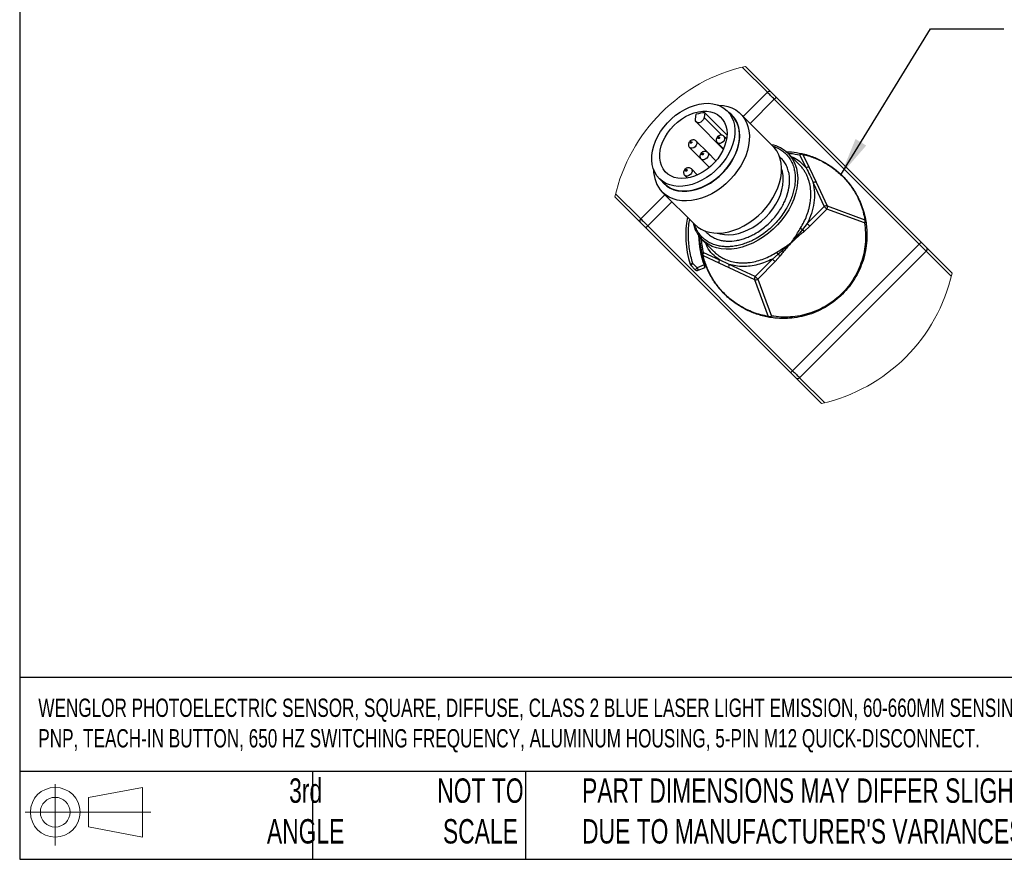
# Model space of a CAD drawing. Header units: millimetres. Extents: x 8 to 341, y 8 to 262.
# Tile 1 of 8: x 8 to 115, y 8 to 99. Entities that reach past the tile are written whole.
import ezdxf

# ---------------------------------------------------------------- set-up
doc = ezdxf.new("R2010")
doc.units = ezdxf.units.MM
doc.header["$LTSCALE"] = 1.25
doc.layers.add('DIMENSIONS', color=140, linetype='Continuous', lineweight=25)
doc.layers.add('TEXT', color=140, linetype='Continuous', lineweight=25)
doc.styles.add('SLDTEXTSTYLE0', font='TXT', dxfattribs={"width": 0.7})
doc.dimstyles.new('SLDDIMSTYLE3', dxfattribs={"dimtxt": 0.18, "dimasz": 4.1275, "dimexe": 0, "dimexo": 0.0625, "dimgap": 0, "dimtad": 0, "dimtih": 1, "dimtoh": 1, "dimdec": 0, "dimrnd": 1e-09, "dimzin": 0, "dimdsep": 46, "dimtxsty": 'Standard', "dimsah": 1, "dimcen": 0.09, "dimadec": 0, "dimazin": 0, "dimtfac": 4.1275, "dimtdec": 0, "dimtofl": 0, "dimtmove": 0, "dimatfit": 3, "dimfxl": 0, "dimfrac": 2, "dimtolj": 1, "dimtzin": 0, "dimarcsym": 0})

# ---------------------------------------------------------------- blocks, each defined once
blk = doc.blocks.new('Block11')
at = {"color": 7, "linetype": 'Continuous', "lineweight": 18}
for p, q in [((3.24, 6.64), (3.24, 0)), ((6.85, 5.21), (12.72, 6.29)), ((12.72, 6.29), (12.72, 0.91)), ((6.85, 2), (6.85, 5.21)), ((0, 3.6), (13.59, 3.6)), ((6.85, 2), (12.72, 0.91))]:
    blk.add_line(p, q, dxfattribs=at)
for radius in [2.69, 1.61]:
    blk.add_circle((3.24, 3.6), radius, dxfattribs=at)
blk = doc.blocks.new('Block12')
at = {"color": 7, "linetype": 'Continuous'}
blk.add_blockref('Block11', (0, 0), dxfattribs=at)

msp = doc.modelspace()

# ---------------------------------------------------------------- linework, layer by layer
for p, q in [((86.255, 93.792), (88.985, 91.062)), ((89.347, 91.124), (86.599, 93.873)), ((88.985, 91.062), (86.369, 88.446)), ((87.119, 87.696), (89.735, 90.312)), ((89.735, 90.312), (105.442, 74.605)), ((105.654, 74.817), (89.947, 90.524)), ((81.186, 88.156), (81.276, 88.68)), ((82.214, 88.841), (82.124, 88.317)), ((84.583, 86.471), (82.214, 88.841)), ((85.136, 88.548), (84.636, 89.048)), ((89.57, 85.244), (86.082, 88.732)), ((81.266, 87.848), (84.209, 84.891)), ((82.124, 88.317), (84.034, 86.414)), ((82.512, 84.524), (81.262, 85.774)), ((83.573, 85.585), (84.227, 84.93)), ((84.559, 86.012), (84.28, 86.292)), ((80.555, 85.067), (81.805, 83.817)), ((83.404, 83.632), (82.512, 84.524)), ((92.461, 83.202), (91.225, 84.437)), ((92.836, 84.334), (93.502, 82.929)), ((81.805, 83.817), (82.697, 82.925)), ((93.173, 82.867), (92.507, 84.272)), ((81.399, 82.102), (80.744, 82.756)), ((93.502, 82.929), (94.269, 81.311)), ((77.282, 81.694), (77.782, 81.194)), ((80.037, 82.049), (80.317, 81.77)), ((93.939, 81.249), (95.15, 78.695)), ((94.269, 81.311), (95.479, 78.758)), ((75.267, 77.344), (72.537, 80.074)), ((77.597, 80.247), (81.085, 76.759)), ((72.456, 79.731), (75.205, 76.982)), ((77.883, 79.961), (75.267, 77.344)), ((76.017, 76.594), (78.633, 79.211)), ((95.15, 78.695), (93.312, 76.832)), ((95.438, 78.411), (93.6, 76.548)), ((99.508, 76.902), (95.438, 78.411)), ((95.479, 78.758), (99.549, 77.248)), ((75.805, 76.382), (91.512, 60.675)), ((91.724, 60.887), (76.017, 76.594)), ((93.312, 76.832), (92.797, 76.199)), ((93.6, 76.548), (92.963, 75.979)), ((81.892, 75.104), (83.194, 73.801)), ((82.077, 73.716), (83.789, 72.914)), ((105.442, 74.605), (91.724, 60.887)), ((92.474, 60.137), (106.192, 73.855)), ((106.192, 73.855), (108.922, 71.125)), ((109.003, 71.469), (106.254, 74.217)), ((82.019, 73.39), (83.731, 72.588)), ((83.731, 72.588), (84.798, 72.089)), ((84.856, 72.414), (83.789, 72.914)), ((89.528, 72.995), (87.659, 71.101)), ((89.816, 72.711), (87.947, 70.817)), ((90.152, 73.517), (89.528, 72.995)), ((90.375, 73.355), (89.816, 72.711)), ((80.686, 72.316), (81.164, 71.838)), ((81.376, 72.05), (80.898, 72.528)), ((82.12, 72.358), (81.376, 72.05)), ((81.491, 71.773), (82.23, 72.079)), ((84.798, 72.089), (87.601, 70.775)), ((87.659, 71.101), (84.856, 72.414)), ((87.601, 70.775), (89.087, 66.779)), ((87.947, 70.817), (89.433, 66.82)), ((92.112, 60.075), (94.861, 57.326)), ((95.204, 57.407), (92.474, 60.137))]:
    msp.add_line(p, q)
at = {"flags": 128}
for points in [[(89.735, 90.312), (89.631, 90.416), (89.528, 90.519), (89.427, 90.62), (89.329, 90.718), (89.235, 90.812), (89.146, 90.901), (89.062, 90.985), (88.985, 91.062)], [(89.947, 90.524), (89.622, 90.849), (89.347, 91.124)], [(84.309, 89.324), (84.636, 89.048), (84.913, 88.721), (85.136, 88.349), (85.303, 87.937), (85.411, 87.49), (85.459, 87.014), (85.447, 86.516), (85.373, 86.003), (85.24, 85.481), (85.049, 84.957), (84.802, 84.44), (84.504, 83.934), (84.158, 83.449), (83.768, 82.989), (83.34, 82.561), (82.881, 82.172), (82.395, 81.825), (81.89, 81.527), (81.372, 81.28), (80.848, 81.089), (80.326, 80.956), (79.813, 80.883), (79.315, 80.87), (78.84, 80.918), (78.393, 81.026), (77.98, 81.193), (77.608, 81.417), (77.282, 81.694), (77.005, 82.02), (76.781, 82.392), (76.614, 82.805), (76.506, 83.252), (76.458, 83.727), (76.471, 84.225), (76.544, 84.738), (76.677, 85.26), (76.868, 85.784), (77.115, 86.302), (77.413, 86.807), (77.76, 87.293), (78.149, 87.752), (78.577, 88.18), (79.037, 88.57), (79.522, 88.916), (80.028, 89.214), (80.545, 89.461), (81.069, 89.652), (81.591, 89.785), (82.104, 89.859), (82.602, 89.871), (83.078, 89.823), (83.525, 89.715), (83.937, 89.548), (84.309, 89.324)], [(83.612, 89.686), (83.717, 89.683), (84.221, 89.638), (84.698, 89.533), (85.143, 89.372), (85.551, 89.155), (85.917, 88.886), (86.236, 88.567), (86.505, 88.201), (86.722, 87.793), (86.883, 87.348), (86.988, 86.871), (87.033, 86.367), (87.02, 85.841), (86.949, 85.3), (86.819, 84.75), (86.633, 84.197), (86.393, 83.647), (86.101, 83.107), (85.761, 82.582), (85.376, 82.079), (84.951, 81.604), (84.492, 81.161), (84.002, 80.755), (83.487, 80.392), (82.954, 80.076), (82.408, 79.809), (81.856, 79.596), (81.303, 79.438), (80.757, 79.337), (80.223, 79.295), (79.707, 79.311), (79.216, 79.386), (78.754, 79.519), (78.327, 79.709), (77.94, 79.952), (77.597, 80.247), (77.597, 80.247)], [(89.735, 90.312), (89.776, 90.353), (89.816, 90.393), (89.853, 90.43), (89.885, 90.462), (89.911, 90.488), (89.931, 90.508), (89.943, 90.52), (89.947, 90.524)], [(78.488, 87.079), (78.852, 87.477), (79.25, 87.841), (79.676, 88.164), (80.124, 88.442), (80.585, 88.668), (81.052, 88.841), (81.518, 88.957), (81.974, 89.014), (82.414, 89.011), (82.83, 88.948), (83.215, 88.826), (83.564, 88.648), (83.869, 88.416), (84.127, 88.134), (84.332, 87.807), (84.482, 87.439), (84.575, 87.038), (84.608, 86.609), (84.581, 86.16), (84.494, 85.698), (84.35, 85.23), (84.15, 84.765), (83.897, 84.31), (83.596, 83.872), (83.252, 83.459), (82.87, 83.077), (82.457, 82.733), (82.019, 82.432), (81.564, 82.18), (81.099, 81.979), (80.631, 81.835), (80.169, 81.748), (79.72, 81.721), (79.291, 81.754), (78.89, 81.847), (78.523, 81.997), (78.195, 82.202), (77.913, 82.46), (77.681, 82.765), (77.503, 83.114), (77.381, 83.499), (77.318, 83.915), (77.315, 84.355), (77.372, 84.811), (77.488, 85.277), (77.661, 85.744), (77.888, 86.205), (78.165, 86.653), (78.488, 87.079)], [(77.755, 81.167), (78.077, 80.892), (78.444, 80.67), (78.85, 80.502), (79.29, 80.391), (79.759, 80.339), (80.249, 80.345), (80.755, 80.411), (81.271, 80.535), (81.789, 80.715), (82.302, 80.95), (82.805, 81.235), (83.29, 81.568), (83.751, 81.944), (84.182, 82.358), (84.578, 82.805), (84.933, 83.279), (85.243, 83.774), (85.503, 84.283), (85.711, 84.799), (85.863, 85.317), (85.958, 85.828), (85.994, 86.328), (85.972, 86.808), (85.89, 87.263), (85.75, 87.686), (85.555, 88.074), (85.306, 88.419), (85.007, 88.718), (84.821, 88.862)], [(77.782, 81.194), (78.108, 80.917), (78.48, 80.693), (78.893, 80.526), (79.34, 80.418), (79.815, 80.37), (80.313, 80.383), (80.826, 80.456), (81.348, 80.589), (81.872, 80.78), (82.39, 81.027), (82.895, 81.325), (83.381, 81.672), (83.84, 82.061), (84.268, 82.489), (84.658, 82.949), (85.004, 83.434), (85.302, 83.94), (85.549, 84.457), (85.74, 84.981), (85.873, 85.503), (85.947, 86.016), (85.959, 86.514), (85.911, 86.99), (85.803, 87.437), (85.636, 87.849), (85.413, 88.221), (85.136, 88.548)], [(82.124, 88.317), (82.058, 88.131), (81.93, 87.962), (81.76, 87.834), (81.575, 87.767), (81.401, 87.772), (81.267, 87.848), (81.191, 87.983), (81.186, 88.156)], [(81.261, 85.775), (81.262, 85.774), (81.331, 85.652), (81.335, 85.494), (81.275, 85.325), (81.159, 85.171), (81.004, 85.054), (80.835, 84.994), (80.678, 84.998), (80.555, 85.067), (80.555, 85.067)], [(80.662, 85.536), (80.638, 85.55), (80.624, 85.574), (80.623, 85.606), (80.635, 85.64), (80.659, 85.671), (80.689, 85.694), (80.723, 85.706), (80.755, 85.705), (80.779, 85.691), (80.793, 85.667), (80.794, 85.635), (80.782, 85.601), (80.759, 85.571), (80.728, 85.547), (80.694, 85.535), (80.662, 85.536)], [(84.28, 86.292), (84.28, 86.292), (84.349, 86.169), (84.353, 86.012), (84.293, 85.843), (84.176, 85.688), (84.022, 85.572), (83.853, 85.512), (83.695, 85.516), (83.573, 85.585)], [(83.653, 86.157), (83.676, 86.188), (83.707, 86.212), (83.741, 86.224), (83.773, 86.223), (83.797, 86.209), (83.811, 86.185), (83.812, 86.153), (83.8, 86.119), (83.776, 86.088), (83.745, 86.065), (83.712, 86.053), (83.68, 86.054), (83.656, 86.068), (83.642, 86.092), (83.641, 86.124), (83.653, 86.157)], [(81.085, 76.759), (81.428, 76.464), (81.815, 76.221), (82.242, 76.031), (82.704, 75.898), (83.195, 75.823), (83.711, 75.807), (84.245, 75.849), (84.791, 75.95), (85.344, 76.108), (85.896, 76.321), (86.442, 76.588), (86.975, 76.904), (87.49, 77.267), (87.98, 77.673), (88.439, 78.116), (88.864, 78.591), (89.249, 79.094), (89.589, 79.619), (89.881, 80.159), (90.121, 80.709), (90.307, 81.262), (90.437, 81.812), (90.508, 82.353), (90.521, 82.879), (90.476, 83.383), (90.371, 83.86), (90.21, 84.305), (89.993, 84.713), (89.724, 85.079), (89.57, 85.244)], [(82.512, 84.524), (82.512, 84.524), (82.581, 84.402), (82.585, 84.244), (82.525, 84.075), (82.409, 83.921), (82.254, 83.804), (82.085, 83.744), (81.928, 83.748), (81.805, 83.817)], [(81.885, 84.39), (81.909, 84.421), (81.939, 84.444), (81.973, 84.456), (82.005, 84.455), (82.029, 84.441), (82.043, 84.417), (82.044, 84.385), (82.032, 84.351), (82.009, 84.321), (81.978, 84.297), (81.944, 84.285), (81.912, 84.286), (81.888, 84.3), (81.874, 84.324), (81.873, 84.356), (81.885, 84.39)], [(91.225, 84.437), (91.466, 84.169), (91.741, 83.77), (91.962, 83.329), (92.125, 82.85), (92.229, 82.339), (92.273, 81.8), (92.256, 81.24), (92.179, 80.664), (92.042, 80.079), (91.848, 79.491), (91.597, 78.905), (91.293, 78.329), (90.938, 77.768), (90.537, 77.228), (90.094, 76.715), (89.614, 76.235), (89.101, 75.792), (88.561, 75.391), (88, 75.036), (87.424, 74.732), (86.838, 74.481), (86.25, 74.287), (85.665, 74.15), (85.089, 74.073), (84.529, 74.056), (83.99, 74.1), (83.479, 74.204), (83, 74.367), (82.559, 74.588), (82.16, 74.863), (81.892, 75.104)], [(80.744, 82.756), (80.744, 82.756), (80.813, 82.634), (80.818, 82.476), (80.757, 82.307), (80.641, 82.153), (80.486, 82.037), (80.318, 81.976), (80.16, 81.98), (80.037, 82.049)], [(80.118, 82.622), (80.141, 82.653), (80.172, 82.676), (80.205, 82.688), (80.237, 82.687), (80.262, 82.673), (80.275, 82.649), (80.276, 82.617), (80.264, 82.584), (80.241, 82.553), (80.21, 82.53), (80.176, 82.517), (80.145, 82.518), (80.12, 82.532), (80.106, 82.557), (80.105, 82.588), (80.118, 82.622)], [(83.555, 75.806), (83.862, 75.715), (84.324, 75.636), (84.812, 75.619), (85.318, 75.662), (85.837, 75.765), (86.36, 75.928), (86.882, 76.147), (87.394, 76.42), (87.891, 76.743), (88.364, 77.111), (88.809, 77.521), (89.218, 77.965), (89.586, 78.439), (89.909, 78.935), (90.182, 79.447), (90.401, 79.969), (90.564, 80.492), (90.667, 81.011), (90.711, 81.517), (90.693, 82.005), (90.615, 82.467), (90.524, 82.774)], [(77.467, 81.508), (77.48, 81.489), (77.755, 81.167)], [(75.805, 76.382), (75.48, 76.707), (75.205, 76.982)], [(75.267, 77.344), (75.344, 77.267), (75.428, 77.183), (75.517, 77.094), (75.611, 77), (75.709, 76.902), (75.81, 76.801), (75.913, 76.698), (76.017, 76.594)], [(76.017, 76.594), (75.976, 76.553), (75.936, 76.513), (75.899, 76.476), (75.867, 76.444), (75.841, 76.418), (75.821, 76.398), (75.809, 76.386), (75.805, 76.382)], [(105.442, 74.605), (105.483, 74.646), (105.523, 74.686), (105.56, 74.723), (105.592, 74.755), (105.618, 74.781), (105.638, 74.801), (105.65, 74.813), (105.654, 74.817)], [(106.254, 74.217), (105.979, 74.492), (105.654, 74.817)], [(106.192, 73.855), (106.115, 73.932), (106.031, 74.016), (105.942, 74.105), (105.848, 74.199), (105.75, 74.297), (105.649, 74.398), (105.546, 74.501), (105.442, 74.605)], [(80.612, 72.439), (80.617, 72.441), (80.634, 72.446), (80.66, 72.454), (80.696, 72.465), (80.739, 72.479), (80.788, 72.494), (80.842, 72.511), (80.898, 72.528)], [(80.898, 72.528), (80.857, 72.487), (80.817, 72.447), (80.78, 72.411), (80.748, 72.378), (80.722, 72.352), (80.702, 72.332), (80.69, 72.32), (80.686, 72.316)], [(81.164, 71.838), (81.168, 71.842), (81.18, 71.854), (81.2, 71.874), (81.226, 71.9), (81.258, 71.932), (81.295, 71.969), (81.335, 72.009), (81.376, 72.05)], [(81.376, 72.05), (81.399, 71.996), (81.42, 71.944), (81.44, 71.896), (81.458, 71.854), (81.472, 71.82), (81.482, 71.794), (81.489, 71.778), (81.491, 71.773)], [(91.512, 60.675), (91.516, 60.679), (91.528, 60.691), (91.548, 60.711), (91.574, 60.737), (91.606, 60.769), (91.643, 60.806), (91.683, 60.846), (91.724, 60.887)], [(91.724, 60.887), (91.828, 60.783), (91.931, 60.68), (92.032, 60.579), (92.13, 60.481), (92.224, 60.387), (92.313, 60.298), (92.397, 60.214), (92.474, 60.137)], [(92.112, 60.075), (91.837, 60.35), (91.512, 60.675)]]:
    msp.add_lwpolyline(points, dxfattribs=at)
at = {"color": 7, "linetype": 'Continuous', "lineweight": 18}
for start, end in [(102.73869, 167.26132), (282.73868, 347.26132)]:
    msp.add_arc((90.73, 75.6), 18.734, start, end, dxfattribs=at)
for centre, radius, start, end in [((89.199, 90.901), 0.268, 56.42176, 143.04895), ((82.394, 84.979), 3.866, 92.66621, 106.80497), ((88.742, 81.916), 3.539, 45.44441, 78.85674), ((92.737, 83.954), 0.392, 75.40067, 126.00512), ((80.133, 82.645), 3.491, 178.81392, 223.39225), ((93.403, 82.549), 0.392, 75.40067, 126.00513), ((94.17, 80.932), 0.392, 75.40095, 126.00515), ((95.38, 78.378), 0.392, 75.40096, 126.00499), ((121.159, 104.791), 36.844, 225.09571, 225.72554), ((95.122, 78.624), 0.381, 325.99018, 20.50348), ((75.428, 77.13), 0.268, 126.95133, 213.57736), ((90.73, 75.6), 10.6, 169.47437, 197.34813), ((84.433, 77.597), 3.56, 191.24643, 224.45238), ((99.192, 77.115), 0.381, 325.99041, 20.50325), ((93.483, 77.398), 1.381, 229.09972, 240.24224), ((91.066, 74.725), 2.274, 33.46542, 40.41314), ((119.315, 102.922), 36.835, 225.09568, 225.72566), ((90.73, 75.6), 9.2, 180.41579, 200.63131), ((82.395, 73.491), 0.39, 144.78925, 195.01712), ((89.043, 72.867), 1.285, 30.37571, 42.29322), ((106.031, 74.069), 0.268, 306.95041, 33.57831), ((84.107, 72.689), 0.39, 144.7895, 195.01703), ((115.533, 99.087), 36.838, 225.0957, 225.72562), ((91.448, 75.071), 2.024, 230.17027, 237.97891), ((80.898, 72.528), 0.3, 197.3472, 225.00065), ((81.376, 72.05), 0.3, 225, 292.5), ((85.174, 72.189), 0.39, 144.7896, 195.01693), ((87.977, 70.876), 0.39, 144.78956, 195.01689), ((87.734, 71.132), 0.381, 249.54126, 304.03423), ((113.664, 97.193), 36.838, 225.09568, 225.72561), ((89.22, 67.136), 0.381, 249.54106, 304.03436), ((92.26, 60.298), 0.268, 236.42171, 323.04958)]:
    msp.add_arc(centre, radius, start, end)
for points, knots in [([(81.256, 85.769), (81.233, 85.793), (81.174, 85.856), (81.043, 85.902), (80.893, 85.913), (80.746, 85.876), (80.642, 85.814), (80.553, 85.734), (80.478, 85.636), (80.423, 85.488), (80.418, 85.327), (80.461, 85.178), (80.527, 85.103), (80.558, 85.068)], [0, 0, 0, 0, 0.0653271, 0.1680547, 0.2641472, 0.3600594, 0.461791, 0.4994028, 0.5949413, 0.7023217, 0.8056427, 0.9084369, 1, 1, 1, 1]), ([(84.28, 86.292), (84.238, 86.326), (84.156, 86.392), (84.004, 86.43), (83.854, 86.422), (83.71, 86.368), (83.579, 86.269), (83.481, 86.129), (83.434, 85.967), (83.443, 85.807), (83.492, 85.673), (83.553, 85.613), (83.577, 85.59)], [0, 0, 0, 0, 0.1060953, 0.2055938, 0.3009949, 0.3985027, 0.5040129, 0.6224196, 0.7285632, 0.8315899, 0.9346229, 1, 1, 1, 1]), ([(89.584, 85.22), (89.746, 85.166), (90.09, 85.051), (90.563, 84.769), (90.995, 84.408), (91.358, 83.976), (91.651, 83.471), (91.846, 82.941), (91.96, 82.413), (92.008, 81.898), (91.998, 81.358), (91.929, 80.8), (91.803, 80.232), (91.621, 79.665), (91.387, 79.103), (91.078, 78.501), (90.683, 77.873), (90.198, 77.242), (89.667, 76.663), (89.087, 76.131), (88.456, 75.647), (87.828, 75.252), (87.226, 74.942), (86.665, 74.708), (86.097, 74.526), (85.529, 74.4), (84.971, 74.331), (84.432, 74.322), (83.916, 74.369), (83.388, 74.483), (82.859, 74.678), (82.354, 74.971), (81.921, 75.334), (81.561, 75.766), (81.279, 76.237), (81.164, 76.58), (81.11, 76.74)], [0, 0, 0, 0, 0.0247666, 0.0528964, 0.0797885, 0.1066643, 0.1347937, 0.1645583, 0.1886187, 0.2135329, 0.2398838, 0.2672275, 0.2955011, 0.3247051, 0.3540718, 0.3841499, 0.4234022, 0.4621964, 0.500122, 0.5380248, 0.5768196, 0.6160942, 0.646148, 0.675539, 0.7047196, 0.7330166, 0.7603384, 0.7867112, 0.8116055, 0.8356858, 0.8654337, 0.8935635, 0.9204556, 0.9473313, 0.9754608, 1, 1, 1, 1]), ([(82.512, 84.524), (82.47, 84.558), (82.388, 84.625), (82.236, 84.662), (82.086, 84.654), (81.942, 84.601), (81.811, 84.501), (81.713, 84.361), (81.666, 84.199), (81.675, 84.039), (81.724, 83.905), (81.786, 83.845), (81.809, 83.822)], [0, 0, 0, 0, 0.1060953, 0.2055938, 0.3009946, 0.3985025, 0.5040125, 0.6224193, 0.728563, 0.8315897, 0.9346234, 1, 1, 1, 1]), ([(90.963, 84.631), (91.174, 84.628), (91.762, 84.619), (92.34, 84.504), (92.711, 84.43)], [0, 0, 0, 0, 0.3585671, 1, 1, 1, 1]), ([(91.23, 84.45), (91.305, 84.448), (91.735, 84.436), (92.158, 84.346), (92.507, 84.272)], [0, 0, 0, 0, 0.1745437, 1, 1, 1, 1]), ([(92.507, 84.272), (92.518, 84.295), (92.542, 84.342), (92.591, 84.394), (92.648, 84.432), (92.688, 84.431), (92.711, 84.43)], [0, 0, 0, 0, 0.2779285, 0.5753288, 0.7628708, 1, 1, 1, 1]), ([(92.711, 84.43), (92.74, 84.419), (92.792, 84.399), (92.823, 84.353), (92.836, 84.334)], [0, 0, 0, 0, 0.5714045, 1, 1, 1, 1]), ([(92.711, 84.43), (92.926, 84.377), (93.354, 84.271), (93.976, 84.055), (94.575, 83.8), (95.164, 83.498), (95.738, 83.148), (96.294, 82.747), (96.818, 82.307), (97.305, 81.83), (97.755, 81.318), (98.166, 80.773), (98.536, 80.195), (98.89, 79.539), (99.209, 78.798), (99.483, 77.967), (99.597, 77.392), (99.654, 77.101)], [0, 0, 0, 0, 0.0620547, 0.1234764, 0.1842652, 0.244421, 0.3085868, 0.3725754, 0.4363867, 0.5000207, 0.5634482, 0.6271906, 0.6912481, 0.7556204, 0.835688, 0.9171478, 1, 1, 1, 1]), ([(92.836, 84.334), (93.038, 84.284), (93.441, 84.185), (94.036, 83.98), (94.623, 83.733), (95.2, 83.437), (95.758, 83.097), (96.295, 82.712), (96.803, 82.286), (97.279, 81.82), (97.718, 81.319), (98.116, 80.789), (98.472, 80.232), (98.814, 79.597), (99.123, 78.879), (99.387, 78.076), (99.495, 77.525), (99.549, 77.248)], [0, 0, 0, 0, 0.0601068, 0.1201947, 0.1823274, 0.2444194, 0.3079744, 0.3714839, 0.435775, 0.5000175, 0.564308, 0.6285511, 0.6921042, 0.7556156, 0.8372129, 0.9184199, 1, 1, 1, 1]), ([(82.237, 76.068), (82.298, 75.99), (82.462, 75.784), (82.804, 75.509), (83.252, 75.246), (83.724, 75.072), (84.194, 74.971), (84.819, 74.913), (85.474, 74.963), (86.137, 75.111), (86.642, 75.273), (87.142, 75.481), (87.678, 75.757), (88.237, 76.109), (88.8, 76.54), (89.315, 77.013), (89.789, 77.529), (90.22, 78.092), (90.572, 78.651), (90.848, 79.187), (91.122, 79.846), (91.309, 80.521), (91.392, 81.195), (91.401, 81.676), (91.358, 82.135), (91.257, 82.605), (91.083, 83.077), (90.821, 83.525), (90.549, 83.864), (90.346, 84.025), (90.271, 84.084)], [0, 0, 0, 0, 0.01863, 0.0494374, 0.0816829, 0.1158042, 0.1433839, 0.1719453, 0.2334127, 0.2658219, 0.299301, 0.3329633, 0.3674444, 0.412439, 0.4569099, 0.5003868, 0.5438342, 0.588306, 0.6333293, 0.6677792, 0.7014726, 0.7672923, 0.7986106, 0.8288441, 0.8573797, 0.8849851, 0.9190849, 0.9513309, 0.9821593, 1, 1, 1, 1]), ([(91.536, 84.127), (91.681, 84.065), (92.075, 83.898), (92.644, 83.479), (92.997, 83.071), (93.173, 82.867)], [0, 0, 0, 0, 0.2259972, 0.6136789, 1, 1, 1, 1]), ([(80.744, 82.756), (80.702, 82.791), (80.62, 82.857), (80.468, 82.894), (80.319, 82.886), (80.175, 82.833), (80.043, 82.733), (79.946, 82.594), (79.898, 82.431), (79.907, 82.271), (79.956, 82.137), (80.018, 82.077), (80.042, 82.054)], [0, 0, 0, 0, 0.1060952, 0.2055938, 0.3009952, 0.3985025, 0.5040127, 0.6224194, 0.7285626, 0.8315891, 0.9346225, 1, 1, 1, 1]), ([(92.579, 76.354), (92.703, 76.566), (92.954, 76.992), (93.203, 77.56), (93.371, 78.03), (93.479, 78.39), (93.567, 78.755), (93.648, 79.204), (93.702, 79.751), (93.695, 80.432), (93.61, 81.02), (93.499, 81.432), (93.442, 81.606), (93.416, 81.681), (93.401, 81.72), (93.392, 81.746), (93.386, 81.76), (93.384, 81.765), (93.377, 81.783), (93.351, 81.852), (93.288, 82.001), (93.17, 82.247), (92.999, 82.544), (92.766, 82.867), (92.584, 83.085), (92.468, 83.193), (92.46, 83.201)], [0, 0, 0, 0, 0.0997074, 0.2007019, 0.2515088, 0.3024135, 0.3533465, 0.4042445, 0.4876868, 0.5761572, 0.68046, 0.7280157, 0.7492541, 0.7548484, 0.7604558, 0.7660764, 0.7661392, 0.7666746, 0.7681986, 0.7740176, 0.7966588, 0.8337294, 0.8848787, 0.935757, 0.995482, 1, 1, 1, 1]), ([(93.173, 82.867), (93.32, 82.608), (93.616, 82.089), (93.831, 81.53), (93.939, 81.249)], [0, 0, 0, 0, 0.4964361, 1, 1, 1, 1]), ([(93.939, 81.249), (94.003, 80.904), (94.136, 80.189), (94.058, 79.066), (93.802, 77.922), (93.476, 77.198), (93.312, 76.832)], [0, 0, 0, 0, 0.2309428, 0.4775434, 0.7359338, 1, 1, 1, 1]), ([(80.898, 72.528), (80.763, 73.031), (80.493, 74.038), (80.409, 75.597), (80.436, 76.687), (80.565, 77.231), (80.574, 77.27)], [0, 0, 0, 0, 0.3249526, 0.6499618, 0.9749151, 1, 1, 1, 1]), ([(99.654, 77.101), (99.689, 76.861), (99.757, 76.388), (99.787, 75.68), (99.764, 74.846), (99.64, 73.895), (99.369, 72.832), (98.975, 71.816), (98.464, 70.86), (97.851, 69.982), (97.146, 69.188), (96.352, 68.482), (95.474, 67.868), (94.518, 67.357), (93.503, 66.962), (92.44, 66.69), (91.489, 66.566), (90.655, 66.542), (89.947, 66.571), (89.474, 66.64), (89.233, 66.674)], [0, 0, 0, 0, 0.04226093, 0.08333993, 0.12323698, 0.18749352, 0.25001957, 0.31388315, 0.37680218, 0.43854225, 0.5, 0.56145509, 0.62319967, 0.68611525, 0.74997953, 0.81250594, 0.87676137, 0.91666228, 0.95774039, 1, 1, 1, 1]), ([(99.508, 76.902), (99.554, 76.562), (99.645, 75.884), (99.628, 74.845), (99.496, 73.806), (99.235, 72.781), (98.853, 71.794), (98.359, 70.87), (97.766, 70.018), (97.083, 69.25), (96.315, 68.567), (95.464, 67.973), (94.54, 67.478), (93.554, 67.096), (92.529, 66.834), (91.489, 66.702), (90.451, 66.684), (89.772, 66.775), (89.433, 66.82)], [0, 0, 0, 0, 0.0616102, 0.1232074, 0.1866174, 0.2500001, 0.3134112, 0.3767928, 0.4384118, 0.5000001, 0.5616192, 0.6232075, 0.6866185, 0.7500001, 0.8134101, 0.8767927, 0.9384029, 1, 1, 1, 1]), ([(99.654, 77.101), (99.654, 77.079), (99.654, 77.04), (99.62, 76.983), (99.573, 76.936), (99.529, 76.913), (99.508, 76.902)], [0, 0, 0, 0, 0.24866165, 0.43958705, 0.72803616, 1, 1, 1, 1]), ([(99.549, 77.248), (99.576, 77.229), (99.626, 77.191), (99.645, 77.131), (99.654, 77.101)], [0, 0, 0, 0, 0.5159282, 1, 1, 1, 1]), ([(91.567, 74.763), (91.685, 74.934), (91.928, 75.287), (92.253, 75.825), (92.473, 76.183), (92.579, 76.354)], [0, 0, 0, 0, 0.3316285, 0.6803644, 1, 1, 1, 1]), ([(92.797, 76.199), (92.592, 75.956), (92.185, 75.475), (91.771, 74.999), (91.567, 74.763)], [0, 0, 0, 0, 0.5042472, 1, 1, 1, 1]), ([(92.963, 75.979), (92.812, 75.854), (92.499, 75.597), (92.038, 75.187), (91.725, 74.905), (91.567, 74.763)], [0, 0, 0, 0, 0.3171451, 0.6556102, 1, 1, 1, 1]), ([(81.924, 73.512), (81.863, 73.816), (81.744, 74.412), (81.678, 75.041), (81.685, 75.36), (81.685, 75.382)], [0, 0, 0, 0, 0.4919705, 0.96597077, 1, 1, 1, 1]), ([(82.077, 73.716), (81.979, 74.14), (81.873, 74.599), (81.871, 75.067), (81.871, 75.103)], [0, 0, 0, 0, 0.9243638, 1, 1, 1, 1]), ([(89.994, 73.732), (90.163, 73.839), (90.512, 74.06), (91.044, 74.392), (91.392, 74.639), (91.567, 74.763)], [0, 0, 0, 0, 0.3191029, 0.6595854, 1, 1, 1, 1]), ([(91.567, 74.763), (91.328, 74.551), (90.858, 74.134), (90.385, 73.721), (90.152, 73.517)], [0, 0, 0, 0, 0.5066256, 1, 1, 1, 1]), ([(91.567, 74.763), (91.431, 74.608), (91.155, 74.292), (90.753, 73.827), (90.497, 73.507), (90.375, 73.355)], [0, 0, 0, 0, 0.3336853, 0.6827853, 1, 1, 1, 1]), ([(81.924, 73.512), (81.923, 73.534), (81.921, 73.574), (81.958, 73.631), (82.008, 73.68), (82.055, 73.704), (82.077, 73.716)], [0, 0, 0, 0, 0.2367112, 0.4240619, 0.7218422, 1, 1, 1, 1]), ([(83.789, 72.914), (83.531, 73.11), (83.01, 73.507), (82.515, 74.143), (82.344, 74.576), (82.295, 74.7)], [0, 0, 0, 0, 0.4107466, 0.8304302, 1, 1, 1, 1]), ([(83.203, 73.81), (83.26, 73.748), (83.41, 73.585), (83.7, 73.368), (84.053, 73.141), (84.519, 72.911), (85.099, 72.714), (85.712, 72.606), (86.244, 72.575), (86.692, 72.585), (87.239, 72.641), (87.885, 72.773), (88.618, 73.014), (89.328, 73.329), (89.772, 73.598), (89.994, 73.732)], [0, 0, 0, 0, 0.0341866, 0.0903636, 0.1473633, 0.2054679, 0.3021989, 0.3968204, 0.458764, 0.5196846, 0.5794566, 0.6833678, 0.7884462, 0.8941882, 1, 1, 1, 1]), ([(82.019, 73.39), (82, 73.403), (81.955, 73.433), (81.935, 73.484), (81.924, 73.512)], [0, 0, 0, 0, 0.4287005, 1, 1, 1, 1]), ([(89.233, 66.674), (89.017, 66.715), (88.587, 66.797), (87.959, 66.977), (87.352, 67.195), (86.754, 67.461), (86.166, 67.774), (85.592, 68.139), (85.05, 68.543), (84.541, 68.985), (84.065, 69.464), (83.626, 69.979), (83.225, 70.527), (82.873, 71.092), (82.568, 71.672), (82.309, 72.263), (82.088, 72.877), (81.979, 73.3), (81.924, 73.512)], [0, 0, 0, 0, 0.0622968, 0.1238158, 0.1845569, 0.24452, 0.3088651, 0.3728934, 0.4366051, 0.5, 0.5636215, 0.6274087, 0.6913615, 0.7554799, 0.815693, 0.8765173, 0.937953, 1, 1, 1, 1]), ([(89.087, 66.779), (88.813, 66.832), (88.266, 66.939), (87.47, 67.198), (86.758, 67.503), (86.128, 67.839), (85.575, 68.189), (85.048, 68.58), (84.55, 69.012), (84.086, 69.48), (83.66, 69.98), (83.274, 70.508), (82.932, 71.058), (82.634, 71.627), (82.383, 72.205), (82.173, 72.793), (82.071, 73.191), (82.019, 73.39)], [0, 0, 0, 0, 0.0816142, 0.1628623, 0.2444939, 0.3079853, 0.3715189, 0.4357268, 0.4999827, 0.56419, 0.6284466, 0.691936, 0.7554715, 0.8175716, 0.8797129, 0.9398469, 1, 1, 1, 1]), ([(89.528, 72.995), (89.269, 72.872), (88.756, 72.627), (87.949, 72.373), (87.139, 72.215), (86.342, 72.17), (85.575, 72.223), (85.092, 72.351), (84.856, 72.414)], [0, 0, 0, 0, 0.1779639, 0.35316112, 0.52448464, 0.68992727, 0.84835229, 1, 1, 1, 1]), ([(82.23, 72.079), (82.228, 72.084), (82.219, 72.104), (82.202, 72.148), (82.175, 72.215), (82.146, 72.288), (82.127, 72.337), (82.12, 72.358)], [0, 0, 0, 0, 0.0563598, 0.2190879, 0.4698275, 0.7802517, 1, 1, 1, 1]), ([(89.233, 66.674), (89.215, 66.679), (89.181, 66.688), (89.128, 66.722), (89.102, 66.757), (89.087, 66.779)], [0, 0, 0, 0, 0.3046934, 0.5738785, 1, 1, 1, 1]), ([(89.433, 66.82), (89.422, 66.799), (89.398, 66.755), (89.351, 66.708), (89.295, 66.674), (89.256, 66.674), (89.233, 66.674)], [0, 0, 0, 0, 0.2719954, 0.5604325, 0.7513815, 1, 1, 1, 1])]:
    msp.add_open_spline(points, degree=3, knots=knots)
at = {"layer": 'TEXT'}
for p, q in [((7.937, 261.938), (7.937, 7.937)), ((341.312, 27.658), (7.937, 27.658)), ((341.312, 17.462), (7.937, 17.462)), ((39.687, 17.462), (39.687, 7.937)), ((62.765, 17.462), (62.765, 7.937)), ((7.937, 7.937), (341.312, 7.937))]:
    msp.add_line(p, q, dxfattribs=at)

# ---------------------------------------------------------------- block references
msp.add_blockref('Block12', (8.547, 9.442), dxfattribs=at)

# ---------------------------------------------------------------- texts
at = {"layer": 'TEXT', "style": 'SLDTEXTSTYLE0'}
for s, insert, char_height, attachment_point in [('WENGLOR PHOTOELECTRIC SENSOR, SQUARE, DIFFUSE, CLASS 2 BLUE LASER LIGHT EMISSION, 60-660MM SENSING DISTANCE, (2) ^JPNP, TEACH-IN BUTTON, 650 HZ SWITCHING FREQUENCY, ALUMINUM HOUSING, 5-PIN M12 QUICK-DISCONNECT.', (9.957, 25.353), 1.984375, 1), ('3rd^JANGLE', (38.936, 16.705), 2.6458, 2), ('NOT TO^JSCALE', (57.879, 16.705), 2.64583, 2), ("PART DIMENSIONS MAY DIFFER SLIGHTLY ^JDUE TO MANUFACTURER'S VARIANCES", (68.899, 16.705), 2.64583, 1)]:
    msp.add_mtext(s, dxfattribs=dict(at, insert=insert, char_height=char_height, attachment_point=attachment_point))

# ---------------------------------------------------------------- leaders
at = {"layer": 'DIMENSIONS'}
msp.add_leader([(96.957, 82.131), (106.676, 97.949), (114.613, 97.949)], dimstyle='SLDDIMSTYLE3', dxfattribs=at)

doc.saveas('drawing.dxf')
